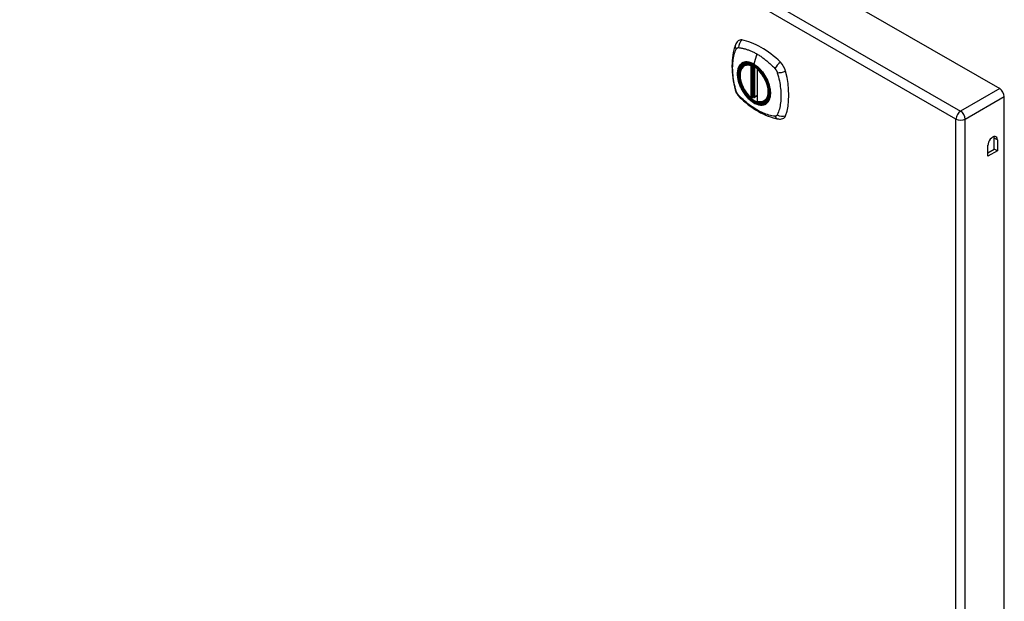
# Model space of a CAD drawing. Header units: inches. Extents: x 338.7 to 398.8, y 128 to 186.9.
# Tile 9 of 11: x 383.7 to 398.6, y 145.1 to 153.9. Entities that reach past the tile are written whole.
import ezdxf

# ---------------------------------------------------------------- set-up
doc = ezdxf.new("R2010")
doc.units = ezdxf.units.IN
doc.header["$MEASUREMENT"] = 0
doc.layers.add('Visible Edges(ANSI)', color=7, linetype='Continuous', lineweight=25)
doc.layers.add('Visible Tangent Edges(ANSI)', color=7, linetype='Continuous', lineweight=25)

msp = doc.modelspace()

# ---------------------------------------------------------------- linework, layer by layer
at = {"layer": 'Visible Edges(ANSI)'}
for p, q in [((369.11, 169.794), (398.53, 152.853)), ((394.669, 153.207), (394.68, 153.213)), ((394.864, 153.147), (394.864, 152.668)), ((394.795, 152.723), (394.781, 152.716)), ((394.81, 152.721), (394.808, 152.723)), ((394.864, 152.744), (394.823, 152.72)), ((394.981, 152.665), (394.992, 152.671)), ((398.6, 128.53), (398.6, 152.732)), ((398.447, 151.94), (398.447, 152.106)), ((398.495, 152.079), (398.495, 151.912)), ((398.351, 151.83), (398.351, 151.996)), ((398.351, 151.885), (398.447, 151.94)), ((398.495, 151.912), (398.351, 151.83)), ((398.495, 151.912), (398.447, 151.94))]:
    msp.add_line(p, q, dxfattribs=at)
at = {"layer": 'Visible Edges(ANSI)', "flags": 128}
for points in [[(394.535, 153.516), (394.527, 153.495), (394.521, 153.475), (394.516, 153.457), (394.511, 153.438), (394.506, 153.419), (394.502, 153.4), (394.495, 153.36), (394.489, 153.319), (394.485, 153.278), (394.483, 153.235), (394.482, 153.192), (394.483, 153.149), (394.485, 153.105), (394.489, 153.06), (394.495, 153.015), (394.502, 152.97), (394.51, 152.924), (394.52, 152.879), (394.525, 152.856), (394.528, 152.844), (394.532, 152.83)], [(394.573, 153.573), (394.56, 153.559), (394.549, 153.545), (394.541, 153.53), (394.535, 153.516)], [(394.767, 152.717), (394.753, 152.729), (394.74, 152.743), (394.726, 152.757), (394.713, 152.772), (394.701, 152.788), (394.689, 152.804), (394.678, 152.821), (394.667, 152.838), (394.657, 152.856), (394.648, 152.874), (394.639, 152.892), (394.631, 152.911), (394.624, 152.93), (394.618, 152.948), (394.613, 152.967), (394.609, 152.985), (394.605, 153.004), (394.603, 153.022), (394.601, 153.04), (394.6, 153.057), (394.601, 153.074), (394.602, 153.09), (394.604, 153.105), (394.608, 153.12), (394.612, 153.135), (394.617, 153.148), (394.624, 153.16), (394.631, 153.172), (394.639, 153.183), (394.648, 153.192), (394.658, 153.2), (394.669, 153.207)], [(394.923, 153.126), (394.941, 153.104), (394.959, 153.081), (394.975, 153.056), (394.991, 153.031), (395.005, 153.005), (395.017, 152.979), (395.029, 152.952), (395.038, 152.926)], [(394.532, 152.83), (394.536, 152.817), (394.541, 152.803), (394.547, 152.791), (394.554, 152.778), (394.561, 152.767), (394.569, 152.755), (394.578, 152.744), (394.587, 152.734)], [(394.587, 152.734), (394.597, 152.724), (394.607, 152.715), (394.624, 152.698), (394.658, 152.668), (394.694, 152.637), (394.729, 152.609), (394.766, 152.582), (394.802, 152.556), (394.839, 152.532), (394.877, 152.51), (394.914, 152.489), (394.952, 152.47), (394.99, 152.453), (395.028, 152.437), (395.066, 152.424), (395.104, 152.412), (395.143, 152.402), (395.162, 152.398), (395.172, 152.396), (395.183, 152.394)], [(394.808, 152.723), (394.805, 152.724), (394.802, 152.725), (394.798, 152.725), (394.795, 152.723)], [(394.981, 152.665), (394.97, 152.659), (394.957, 152.654), (394.944, 152.651), (394.93, 152.65), (394.916, 152.649), (394.902, 152.65), (394.887, 152.653), (394.872, 152.657)], [(395.183, 152.394), (395.198, 152.393), (395.215, 152.393), (395.232, 152.395), (395.25, 152.399)]]:
    msp.add_lwpolyline(points, dxfattribs=at)
at = {"layer": 'Visible Edges(ANSI)'}
for centre, start, end in [((394.875, 153.147), 137.2248, 180), ((394.775, 152.726), 229.4263, 299.936), ((394.817, 152.73), 232.2158, 299.936), ((394.875, 152.668), 180, 253.542)]:
    msp.add_arc(centre, 0.0118, start, end, dxfattribs=at)
for centre, major_axis, start_param, end_param in [((394.672, 153.427), (-0.088, 0.154), 5.827357, 6.408431), ((394.923, 152.429), (-0.639, 1.109), 5.172085, 5.827357), ((394.818, 152.932), (0.157, -0.273), 2.362013, 7.062765), ((395.174, 153.138), (0.088, -0.154), 1.114968, 2.030492), ((394.436, 153.273), (-0.639, 1.109), 3.601288, 4.256561), ((398.53, 152.772), (-0.0494, 0.0858), 3.928925, 5.499721), ((395.174, 152.558), (0.088, -0.154), 6.157956, 6.742881), ((398.423, 152.037), (0.0507, 0.088), 5.495853, 8.637446), ((398.375, 152.065), (0.0507, 0.088), 5.495853, 5.790705)]:
    msp.add_ellipse(centre, major_axis=major_axis, ratio=0.578093, start_param=start_param, end_param=end_param, dxfattribs=at)
msp.add_ellipse((394.815, 152.93), major_axis=(-0.16, 0.277), ratio=0.578093, dxfattribs=at)
at = {"layer": 'Visible Tangent Edges(ANSI)'}
for p, q in [((368.52, 169.454), (397.939, 152.513)), ((397.869, 152.392), (368.45, 169.333)), ((394.858, 153.377), (394.814, 153.221)), ((394.767, 153.2), (394.767, 152.721)), ((394.783, 153.2), (394.79, 153.204)), ((394.783, 152.721), (394.783, 153.2)), ((394.795, 153.202), (394.795, 152.728)), ((394.81, 152.728), (394.81, 153.194)), ((394.825, 152.726), (394.825, 153.185)), ((394.867, 152.663), (394.867, 153.142)), ((398.53, 152.853), (397.939, 152.513)), ((394.795, 152.728), (394.783, 152.721)), ((394.864, 152.748), (394.825, 152.726)), ((398.009, 152.392), (398.6, 152.732)), ((397.869, 128.094), (397.869, 152.392)), ((398.009, 128.094), (398.009, 152.392)), ((398.495, 152.079), (398.447, 152.106))]:
    msp.add_line(p, q, dxfattribs=at)
at = {"layer": 'Visible Tangent Edges(ANSI)', "flags": 128}
for points in [[(394.545, 152.816), (394.536, 152.849), (394.528, 152.878), (394.522, 152.908), (394.516, 152.937), (394.51, 152.967), (394.505, 152.996), (394.501, 153.025), (394.498, 153.054), (394.496, 153.082), (394.494, 153.11), (394.493, 153.138), (394.492, 153.165), (394.493, 153.192), (394.494, 153.218), (394.496, 153.244), (394.498, 153.269), (394.501, 153.294), (394.505, 153.318), (394.51, 153.341), (394.516, 153.364), (394.522, 153.386), (394.528, 153.408), (394.536, 153.429), (394.545, 153.451)], [(394.545, 153.451), (394.546, 153.452), (394.546, 153.453), (394.547, 153.454), (394.547, 153.454), (394.548, 153.455), (394.548, 153.456), (394.549, 153.457), (394.55, 153.457), (394.55, 153.458), (394.551, 153.459), (394.551, 153.46), (394.552, 153.46), (394.553, 153.461), (394.553, 153.462), (394.554, 153.462), (394.555, 153.463), (394.555, 153.463), (394.556, 153.464), (394.557, 153.465), (394.557, 153.465), (394.558, 153.466), (394.559, 153.466), (394.56, 153.467), (394.56, 153.467)], [(394.56, 153.467), (394.561, 153.468), (394.562, 153.468), (394.563, 153.468), (394.564, 153.469), (394.564, 153.469), (394.565, 153.469), (394.566, 153.47), (394.567, 153.47), (394.568, 153.47), (394.569, 153.471), (394.57, 153.471), (394.57, 153.471), (394.571, 153.471), (394.572, 153.471), (394.573, 153.472), (394.574, 153.472), (394.575, 153.472), (394.576, 153.472), (394.577, 153.472), (394.578, 153.472), (394.579, 153.472), (394.58, 153.472), (394.581, 153.472), (394.582, 153.472)], [(394.582, 153.472), (394.595, 153.471), (394.605, 153.47), (394.616, 153.468), (394.628, 153.466), (394.639, 153.463), (394.65, 153.461), (394.661, 153.458), (394.672, 153.455), (394.684, 153.452), (394.695, 153.449), (394.707, 153.445), (394.718, 153.441), (394.73, 153.437), (394.741, 153.433), (394.753, 153.428), (394.764, 153.423), (394.776, 153.418), (394.787, 153.413), (394.799, 153.408), (394.811, 153.402), (394.822, 153.396), (394.834, 153.39), (394.846, 153.384), (394.858, 153.377)], [(394.858, 153.377), (394.869, 153.37), (394.881, 153.363), (394.893, 153.356), (394.904, 153.348), (394.916, 153.341), (394.927, 153.333), (394.939, 153.325), (394.95, 153.316), (394.962, 153.308), (394.973, 153.299), (394.985, 153.29), (394.996, 153.281), (395.008, 153.272), (395.019, 153.262), (395.03, 153.252), (395.041, 153.243), (395.052, 153.233), (395.064, 153.223), (395.075, 153.212), (395.086, 153.202), (395.097, 153.191), (395.108, 153.181), (395.118, 153.17), (395.131, 153.156)], [(394.619, 153.227), (394.61, 153.219), (394.602, 153.21), (394.594, 153.2), (394.588, 153.189), (394.582, 153.178), (394.576, 153.165), (394.572, 153.152), (394.568, 153.138), (394.565, 153.123), (394.563, 153.107), (394.562, 153.091), (394.561, 153.075), (394.562, 153.058), (394.563, 153.04), (394.565, 153.022), (394.568, 153.004), (394.572, 152.986), (394.576, 152.967), (394.582, 152.948), (394.588, 152.929), (394.594, 152.911), (394.602, 152.892), (394.61, 152.873), (394.619, 152.855)], [(395.038, 152.926), (395.056, 152.857), (395.063, 152.792), (395.058, 152.733), (395.042, 152.683), (395.016, 152.644), (394.98, 152.619), (394.937, 152.608), (394.887, 152.612), (394.835, 152.631), (394.781, 152.663), (394.729, 152.708), (394.681, 152.762), (394.639, 152.825), (394.606, 152.892), (394.581, 152.961), (394.568, 153.029), (394.566, 153.092), (394.575, 153.147), (394.595, 153.193), (394.625, 153.226), (394.664, 153.246), (394.71, 153.251), (394.761, 153.242), (394.814, 153.218)], [(394.652, 153.246), (394.651, 153.246), (394.649, 153.245), (394.648, 153.245), (394.646, 153.244), (394.645, 153.243), (394.644, 153.243), (394.642, 153.242), (394.641, 153.241), (394.639, 153.24), (394.638, 153.24), (394.636, 153.239), (394.635, 153.238), (394.634, 153.237), (394.632, 153.237), (394.631, 153.236), (394.63, 153.235), (394.628, 153.234), (394.627, 153.233), (394.626, 153.232), (394.624, 153.231), (394.623, 153.23), (394.622, 153.229), (394.62, 153.228), (394.619, 153.227)], [(394.814, 153.221), (394.806, 153.225), (394.799, 153.229), (394.792, 153.233), (394.785, 153.236), (394.777, 153.239), (394.77, 153.242), (394.763, 153.244), (394.756, 153.247), (394.749, 153.249), (394.742, 153.25), (394.735, 153.252), (394.728, 153.253), (394.721, 153.254), (394.714, 153.255), (394.708, 153.255), (394.701, 153.255), (394.695, 153.255), (394.688, 153.255), (394.682, 153.254), (394.676, 153.253), (394.67, 153.252), (394.664, 153.25), (394.658, 153.249), (394.652, 153.246)], [(394.974, 153.061), (394.969, 153.07), (394.963, 153.078), (394.957, 153.086), (394.951, 153.095), (394.945, 153.103), (394.938, 153.111), (394.932, 153.118), (394.926, 153.126), (394.919, 153.133), (394.913, 153.141), (394.906, 153.148), (394.899, 153.155), (394.892, 153.161), (394.885, 153.168), (394.878, 153.174), (394.871, 153.18), (394.864, 153.186), (394.857, 153.192), (394.85, 153.197), (394.843, 153.203), (394.835, 153.208), (394.828, 153.212), (394.821, 153.217), (394.814, 153.221)], [(394.814, 153.218), (394.819, 153.215), (394.823, 153.212), (394.828, 153.209), (394.833, 153.206), (394.837, 153.203), (394.842, 153.2), (394.847, 153.196), (394.851, 153.193), (394.856, 153.189), (394.861, 153.186), (394.865, 153.182), (394.87, 153.178), (394.875, 153.174), (394.879, 153.17), (394.884, 153.166), (394.888, 153.162), (394.893, 153.158), (394.897, 153.153), (394.901, 153.149), (394.906, 153.145), (394.91, 153.14), (394.914, 153.135), (394.919, 153.131), (394.923, 153.126)], [(395.008, 153.004), (395.006, 153.006), (395.005, 153.008), (395.004, 153.011), (395.002, 153.013), (395.001, 153.016), (395, 153.018), (394.998, 153.021), (394.997, 153.023), (394.996, 153.026), (394.994, 153.028), (394.993, 153.03), (394.992, 153.033), (394.99, 153.035), (394.989, 153.038), (394.987, 153.04), (394.986, 153.042), (394.985, 153.045), (394.983, 153.047), (394.982, 153.049), (394.98, 153.052), (394.979, 153.054), (394.977, 153.056), (394.976, 153.059), (394.974, 153.061)], [(395.131, 153.156), (395.133, 153.153), (395.135, 153.151), (395.137, 153.149), (395.139, 153.146), (395.141, 153.144), (395.143, 153.142), (395.144, 153.139), (395.146, 153.137), (395.148, 153.134), (395.149, 153.131), (395.151, 153.129), (395.153, 153.126), (395.154, 153.123), (395.156, 153.121), (395.157, 153.118), (395.158, 153.115), (395.16, 153.112), (395.161, 153.11), (395.162, 153.107), (395.163, 153.104), (395.164, 153.101), (395.166, 153.098), (395.167, 153.096), (395.167, 153.093)], [(395.167, 153.093), (395.177, 153.06), (395.185, 153.03), (395.192, 153.001), (395.198, 152.971), (395.204, 152.942), (395.209, 152.913), (395.213, 152.884), (395.216, 152.855), (395.219, 152.827), (395.221, 152.799), (395.222, 152.771), (395.223, 152.744), (395.222, 152.717), (395.221, 152.691), (395.219, 152.665), (395.216, 152.64), (395.213, 152.615), (395.209, 152.591), (395.204, 152.567), (395.198, 152.544), (395.192, 152.522), (395.185, 152.5), (395.177, 152.479), (395.167, 152.457)], [(395.008, 152.631), (395.016, 152.64), (395.025, 152.649), (395.032, 152.659), (395.039, 152.67), (395.045, 152.681), (395.051, 152.694), (395.055, 152.707), (395.059, 152.721), (395.062, 152.736), (395.064, 152.751), (395.065, 152.767), (395.066, 152.784), (395.066, 152.801), (395.064, 152.819), (395.062, 152.837), (395.059, 152.855), (395.055, 152.873), (395.051, 152.892), (395.045, 152.911), (395.039, 152.929), (395.032, 152.948), (395.025, 152.967), (395.016, 152.985), (395.008, 153.004)], [(394.582, 152.753), (394.58, 152.755), (394.578, 152.757), (394.576, 152.76), (394.574, 152.762), (394.572, 152.764), (394.57, 152.767), (394.569, 152.769), (394.567, 152.772), (394.565, 152.774), (394.564, 152.777), (394.562, 152.78), (394.56, 152.782), (394.559, 152.785), (394.557, 152.788), (394.556, 152.79), (394.555, 152.793), (394.553, 152.796), (394.552, 152.799), (394.551, 152.802), (394.55, 152.804), (394.548, 152.807), (394.547, 152.81), (394.546, 152.813), (394.545, 152.816)], [(395.131, 152.436), (395.108, 152.439), (395.086, 152.443), (395.064, 152.448), (395.041, 152.454), (395.019, 152.46), (394.996, 152.468), (394.973, 152.476), (394.95, 152.486), (394.927, 152.496), (394.904, 152.507), (394.881, 152.519), (394.858, 152.532), (394.834, 152.546), (394.811, 152.561), (394.788, 152.577), (394.764, 152.593), (394.741, 152.61), (394.718, 152.628), (394.695, 152.647), (394.672, 152.666), (394.65, 152.686), (394.628, 152.707), (394.606, 152.728), (394.582, 152.753)], [(394.619, 152.855), (394.62, 152.853), (394.622, 152.85), (394.623, 152.848), (394.624, 152.845), (394.626, 152.843), (394.627, 152.84), (394.628, 152.838), (394.63, 152.835), (394.631, 152.833), (394.632, 152.831), (394.634, 152.828), (394.635, 152.826), (394.636, 152.823), (394.638, 152.821), (394.639, 152.819), (394.641, 152.816), (394.642, 152.814), (394.644, 152.812), (394.645, 152.809), (394.646, 152.807), (394.648, 152.804), (394.649, 152.802), (394.651, 152.8), (394.652, 152.797)], [(394.652, 152.797), (394.664, 152.781), (394.676, 152.764), (394.688, 152.748), (394.701, 152.733), (394.714, 152.718), (394.728, 152.704), (394.742, 152.691), (394.756, 152.679), (394.77, 152.667), (394.785, 152.656), (394.799, 152.647), (394.814, 152.638), (394.828, 152.63), (394.843, 152.623), (394.857, 152.617), (394.871, 152.612), (394.885, 152.608), (394.899, 152.606), (394.913, 152.604), (394.926, 152.604), (394.939, 152.604), (394.951, 152.606), (394.963, 152.608), (394.974, 152.612)], [(394.795, 152.726), (394.794, 152.726), (394.794, 152.725), (394.794, 152.725), (394.794, 152.725), (394.794, 152.725), (394.794, 152.725), (394.794, 152.725), (394.794, 152.724), (394.794, 152.724), (394.794, 152.724), (394.794, 152.724), (394.794, 152.724), (394.794, 152.724), (394.794, 152.724), (394.794, 152.724), (394.794, 152.724), (394.794, 152.724), (394.794, 152.724), (394.794, 152.723), (394.794, 152.723), (394.794, 152.723), (394.794, 152.723), (394.795, 152.723), (394.795, 152.723)], [(394.795, 152.728), (394.795, 152.727), (394.795, 152.727), (394.795, 152.727), (394.795, 152.727), (394.795, 152.727), (394.795, 152.727), (394.795, 152.727), (394.795, 152.727), (394.795, 152.727), (394.795, 152.727), (394.795, 152.727), (394.795, 152.727), (394.795, 152.727), (394.795, 152.727), (394.795, 152.726), (394.795, 152.726), (394.795, 152.726), (394.795, 152.726), (394.795, 152.726), (394.795, 152.726), (394.795, 152.726), (394.795, 152.726), (394.795, 152.726), (394.795, 152.726)], [(394.795, 152.723), (394.795, 152.723), (394.795, 152.723), (394.795, 152.723), (394.795, 152.723), (394.795, 152.723), (394.795, 152.723), (394.795, 152.723), (394.795, 152.723), (394.795, 152.723), (394.795, 152.723), (394.795, 152.723), (394.795, 152.723), (394.795, 152.723), (394.795, 152.723), (394.795, 152.723), (394.795, 152.723), (394.795, 152.723), (394.795, 152.723), (394.795, 152.723), (394.795, 152.723), (394.795, 152.723), (394.795, 152.723), (394.795, 152.723), (394.795, 152.723)], [(394.808, 152.723), (394.808, 152.723), (394.808, 152.723), (394.808, 152.722), (394.808, 152.722), (394.808, 152.722), (394.808, 152.722), (394.808, 152.722), (394.808, 152.722), (394.808, 152.722), (394.808, 152.722), (394.808, 152.722), (394.808, 152.722), (394.808, 152.722), (394.808, 152.722), (394.808, 152.722), (394.808, 152.722), (394.809, 152.722), (394.809, 152.722), (394.809, 152.722), (394.809, 152.722), (394.809, 152.722), (394.809, 152.722), (394.809, 152.722), (394.809, 152.722)], [(394.809, 152.722), (394.809, 152.722), (394.809, 152.722), (394.809, 152.722), (394.809, 152.722), (394.809, 152.722), (394.809, 152.722), (394.809, 152.722), (394.809, 152.722), (394.809, 152.723), (394.809, 152.723), (394.809, 152.723), (394.809, 152.723), (394.809, 152.723), (394.809, 152.723), (394.809, 152.723), (394.809, 152.723), (394.81, 152.724), (394.81, 152.724), (394.81, 152.724), (394.81, 152.724), (394.81, 152.724), (394.81, 152.725), (394.81, 152.725), (394.81, 152.725)], [(394.81, 152.725), (394.81, 152.725), (394.81, 152.725), (394.81, 152.725), (394.81, 152.725), (394.81, 152.726), (394.81, 152.726), (394.81, 152.726), (394.81, 152.726), (394.81, 152.726), (394.81, 152.726), (394.81, 152.726), (394.81, 152.727), (394.81, 152.727), (394.81, 152.727), (394.81, 152.727), (394.81, 152.727), (394.81, 152.727), (394.81, 152.727), (394.81, 152.728), (394.81, 152.728), (394.81, 152.728), (394.81, 152.728), (394.81, 152.728), (394.81, 152.728)], [(394.974, 152.612), (394.976, 152.613), (394.977, 152.613), (394.979, 152.614), (394.98, 152.615), (394.982, 152.615), (394.983, 152.616), (394.985, 152.617), (394.986, 152.617), (394.987, 152.618), (394.989, 152.619), (394.99, 152.62), (394.992, 152.62), (394.993, 152.621), (394.994, 152.622), (394.996, 152.623), (394.997, 152.624), (394.998, 152.625), (395, 152.626), (395.001, 152.627), (395.002, 152.627), (395.004, 152.628), (395.005, 152.629), (395.006, 152.63), (395.008, 152.631)], [(395.167, 152.457), (395.167, 152.456), (395.166, 152.454), (395.165, 152.452), (395.163, 152.451), (395.162, 152.449), (395.161, 152.448), (395.16, 152.447), (395.158, 152.446), (395.157, 152.444), (395.156, 152.443), (395.154, 152.442), (395.153, 152.441), (395.151, 152.441), (395.15, 152.44), (395.148, 152.439), (395.146, 152.438), (395.144, 152.438), (395.143, 152.437), (395.141, 152.437), (395.139, 152.437), (395.137, 152.436), (395.135, 152.436), (395.133, 152.436), (395.131, 152.436)]]:
    msp.add_lwpolyline(points, dxfattribs=at)
at = {"layer": 'Visible Tangent Edges(ANSI)'}
for centre, major_axis, ratio, start_param, end_param in [((394.645, 153.474), (-0.11, 0.042), 0.703309, 0, 0.764267), ((394.672, 153.49), (0.026, 0.115), 0.753973, 0.758368, 1.895638), ((394.817, 152.932), (-0.173, 0.3), 0.578093, 5.049679, 10.658285), ((394.817, 152.931), (-0.15, 0.261), 0.578093, 5.737686, 8.403348), ((394.825, 152.936), (-0.156, 0.271), 0.578093, 6.165882, 6.283185), ((394.775, 153.204), (-0.0033, -0.0113), 0.697548, 4.260322, 5.344494), ((394.775, 153.204), (-0.0118, 0), 0.575862, 0.785398, 2.356194), ((394.775, 153.204), (0.0059, -0.0102), 0.578093, 0.787332, 1.523057), ((394.817, 153.222), (-0.00246, -0.00426), 0.578093, 5.124962, 6.139355), ((395.202, 153.185), (0.0787, 0.0881), 0.342407, 1.057534, 2.194805), ((394.875, 153.147), (-0.0118, 0), 0.575862, 0, 0.785398), ((394.875, 153.147), (0.00768, 0.00897), 0.426057, 1.534849, 2.448406), ((394.817, 152.931), (0.15, -0.261), 0.578093, 5.737686, 8.403348), ((395.228, 153.139), (0.116, 0.024), 0.339589, 4.087332, 5.224602), ((394.645, 152.862), (-0.114, -0.032), 0.388839, 0, 0.392668), ((394.672, 152.816), (-0.0848, -0.0822), 0.391657, 5.889683, 6.283185), ((394.775, 152.726), (-0.00768, -0.00897), 0.426057, 5.589999, 6.283185), ((394.775, 152.726), (0.0118, 0), 0.575862, 3.926991, 5.497787), ((394.775, 152.726), (0.0059, -0.0102), 0.578093, 0, 0.787332), ((394.803, 152.723), (-0.0118, 0), 0.575862, 4.088863, 5.497787), ((394.803, 152.719), (-0.0116, 0.0022), 0.652556, 4.188914, 5.615495), ((394.801, 152.713), (-0.00924, 0.00735), 0.983585, 4.628275, 5.94423), ((394.817, 152.73), (-0.00724, -0.00933), 0.471826, 6.077811, 6.283185), ((394.817, 152.73), (0.0118, 0), 0.575862, 4.073452, 5.497787), ((394.817, 152.73), (0.0059, -0.0102), 0.578093, 0, 0.787332), ((394.875, 152.668), (-0.0118, 0), 0.575862, 0, 0.785398), ((394.875, 152.668), (-0.0033, -0.0113), 0.697548, 5.344494, 6.283185), ((394.825, 152.936), (0.156, -0.271), 0.578093, 0, 0.117303), ((395.228, 152.527), (0.113, -0.034), 0.752559, 4.384035, 5.521305), ((397.939, 152.432), (0.0494, 0.0858), 0.578093, 0.783464, 2.354261), ((397.939, 152.432), (-0.0494, 0.0858), 0.578093, 3.928925, 5.499721), ((395.202, 152.511), (-0.019, -0.117), 0.704723, 5.515471, 6.283185), ((397.939, 152.432), (-0.099, 0), 0.575862, 0.785398, 2.356194)]:
    msp.add_ellipse(centre, major_axis=major_axis, ratio=ratio, start_param=start_param, end_param=end_param, dxfattribs=at)
for centre, major_axis in [((394.818, 152.932), (0.171, -0.297)), ((394.815, 152.93), (-0.162, 0.282)), ((394.815, 152.93), (0.162, -0.281))]:
    msp.add_ellipse(centre, major_axis=major_axis, ratio=0.578093, dxfattribs=at)

doc.saveas('drawing.dxf')
